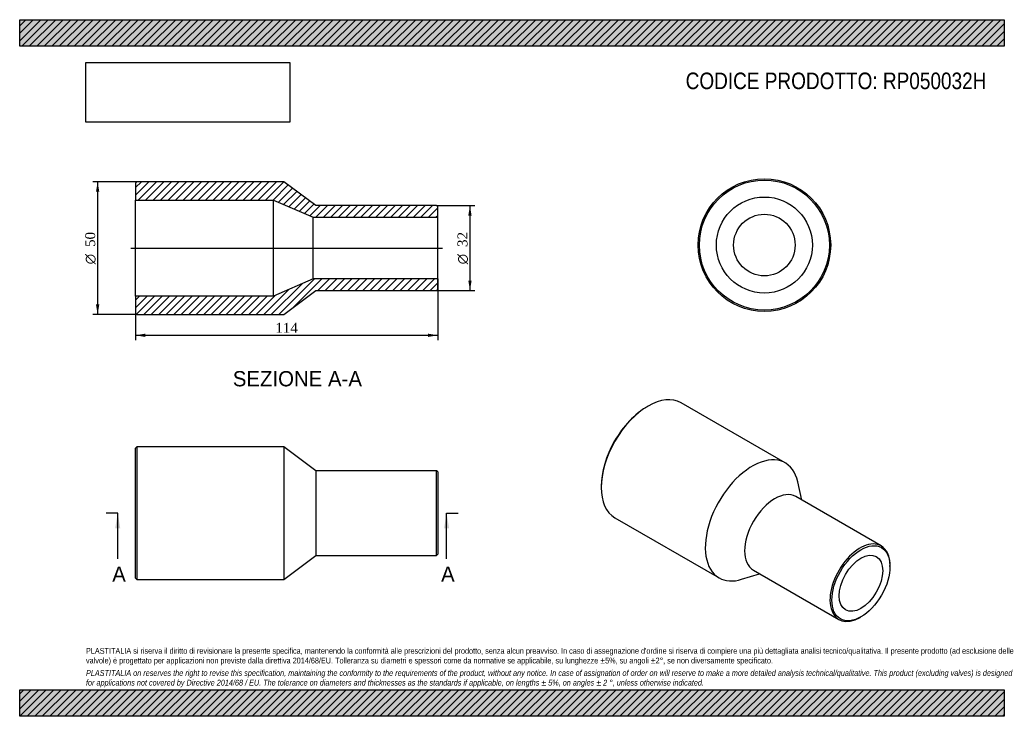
# Model space of a CAD drawing. Header units: millimetres. Extents: x 0 to 371, y 0 to 263.
import ezdxf
from ezdxf.enums import TextEntityAlignment as Align
from ezdxf.lldxf.tags import DXFTag

# ---------------------------------------------------------------- set-up
doc = ezdxf.new("R2010")
doc.units = ezdxf.units.MM
doc.header["$LTSCALE"] = 1.25
for name, color, linetype in [('Default', 7, 'Continuous'), ('DV4_Default', 7, 'Continuous'), ('RP050032H', 7, 'Continuous')]:
    doc.layers.add(name, color=color, linetype=linetype)
doc.styles.add('SEACAD_Solid_Edge_ANSI', font='seans.ttf')
doc.styles.add('SEACAD_Solid_Edge_ANSI1_Symbols', font='semeca1.ttf')
doc.styles.add('SEACAD_Times_New_Roman', font='times.ttf')
tags = doc.linetypes.add('CENTER2', pattern=[28.575, 19.05, -3.175, 3.175, -3.175]).pattern_tags.tags
tags[10:11] = [DXFTag(74, 4), DXFTag(75, 0), DXFTag(340, '0'), DXFTag(46, 0.0), DXFTag(50, 0.0), DXFTag(44, 0.0), DXFTag(45, 0.0)]
tags[8:9] = [DXFTag(74, 4), DXFTag(75, 0), DXFTag(340, '0'), DXFTag(46, 0.0), DXFTag(50, 0.0), DXFTag(44, 0.0), DXFTag(45, 0.0)]
tags[6:7] = [DXFTag(74, 4), DXFTag(75, 0), DXFTag(340, '0'), DXFTag(46, 0.0), DXFTag(50, 0.0), DXFTag(44, 0.0), DXFTag(45, 0.0)]
tags[4:5] = [DXFTag(74, 4), DXFTag(75, 0), DXFTag(340, '0'), DXFTag(46, 0.0), DXFTag(50, 0.0), DXFTag(44, 0.0), DXFTag(45, 0.0)]
doc.dimstyles.new('ANSImm', dxfattribs={"dimtxt": 3.75, "dimasz": 3.75, "dimexe": 1.875, "dimexo": 0, "dimgap": 0.9375, "dimtad": 1, "dimdsep": 46, "dimtxsty": 'SEACAD_Times_New_Roman', "dimblk1": '_SE_FILLED', "dimblk2": '_SE_FILLED', "dimsah": 1, "dimcen": 1.875, "dimazin": 0, "dimtfac": 0.85, "dimtdec": 3, "dimtofl": 0, "dimtmove": 0, "dimatfit": 3, "dimfxl": 1, "dimarcsym": 0})
picture_1 = doc.add_image_def('image1.jpg', size_in_pixel=(4302, 1260))

# ---------------------------------------------------------------- blocks, each defined once
blk = doc.blocks.new('SE')
at = {"layer": 'RP050032H', "color": 7, "linetype": 'Continuous'}
for p, q in [((44.15, 101.56), (43.65, 101.06)), ((43.65, 52.06), (43.65, 101.06)), ((44.15, 101.56), (44.15, 51.56)), ((99.65, 101.56), (44.15, 101.56)), ((99.65, 101.56), (99.65, 51.56)), ((111.65, 92.56), (99.65, 101.56)), ((111.65, 92.56), (111.65, 60.56)), ((157.15, 92.56), (111.65, 92.56)), ((157.15, 60.56), (157.15, 92.56)), ((157.65, 92.06), (157.15, 92.56)), ((157.65, 92.06), (157.65, 61.06)), ((99.65, 51.56), (111.65, 60.56)), ((111.65, 60.56), (157.15, 60.56)), ((157.15, 60.56), (157.65, 61.06)), ((43.65, 52.06), (44.15, 51.56)), ((44.15, 51.56), (99.65, 51.56))]:
    blk.add_line(p, q, dxfattribs=at)
blk = doc.blocks.new('SE1')
at = {"layer": 'RP050032H', "color": 7, "linetype": 'Continuous'}
for p, q in [((236.93, 116.88), (236.58, 116.67)), ((288.68, 95.46), (249.43, 118.12)), ((219.26, 86.67), (219.26, 86.26)), ((294.96, 81.44), (293.4, 88.34)), ((324.84, 64.19), (292.66, 82.77)), ((224.43, 74.82), (263.68, 52.16)), ((328.15, 56.46), (328.15, 56.87)), ((272.21, 51.63), (278.96, 53.73)), ((276.66, 55.05), (308.84, 36.48)), ((316.84, 37.27), (317.19, 37.47))]:
    blk.add_line(p, q, dxfattribs=at)
for centre, major_axis, start_param, end_param in [((236.93, 96.47), (-12.5, -21.65), 3.141593, 6.283185), ((236.58, 96.67), (12.25, 21.22), 0.785398, 2.356195), ((276.18, 73.81), (-12.5, -21.65), 2.582603, 6.283185), ((284.66, 68.91), (-8, -13.86), 3.141593, 6.283185), ((316.84, 50.33), (8, 13.86), 0, 3.926991), ((316.84, 50.33), (8, 13.86), 5.497787, 6.283185), ((276.18, 73.81), (-12.5, -21.65), 0, 0.55899)]:
    blk.add_ellipse(centre, major_axis=major_axis, ratio=0.57735, start_param=start_param, end_param=end_param, dxfattribs=at)
for major_axis in [(-7.75, -13.42), (-5.8, -10.05)]:
    blk.add_ellipse((317.19, 50.13), major_axis=major_axis, ratio=0.57735, dxfattribs=at)
blk = doc.blocks.new('SE2')
at = {"layer": 'RP050032H', "color": 7, "linetype": 'Continuous'}
for radius in [25, 24.5, 18.1, 11.6]:
    blk.add_circle((280.78, 177.58), radius, dxfattribs=at)
blk = doc.blocks.new('SE4')
at = {"color": 7, "linetype": 'Continuous', "style": 'SEACAD_Solid_Edge_ANSI'}
blk.add_text('A', height=5.75, dxfattribs=at).set_placement((34.89, 56.44), align=Align.TOP_LEFT)
blk = doc.blocks.new('SE5')
at = {"color": 7, "linetype": 'Continuous', "style": 'SEACAD_Solid_Edge_ANSI'}
blk.add_text('A', height=5.75, dxfattribs=at).set_placement((158.89, 56.44), align=Align.TOP_LEFT)
blk = doc.blocks.new('SEANNOT_GROUP')
at = {"linetype": 'Continuous'}
blk.add_hatch(color=7, dxfattribs=at).paths.add_polyline_path([(37.92, 70.81), (36.96, 76.56), (36, 70.81)])
at = {"color": 7, "linetype": 'Continuous'}
blk.add_lwpolyline([(36.96, 59.31), (36.96, 76.56)], dxfattribs=at)
blk = doc.blocks.new('SEANNOT_GROUP1')
at = {"linetype": 'Continuous'}
blk.add_hatch(color=7, dxfattribs=at).paths.add_polyline_path([(161.92, 70.81), (160.96, 76.56), (160.01, 70.81)])
at = {"color": 7, "linetype": 'Continuous'}
blk.add_lwpolyline([(160.96, 59.31), (160.96, 76.56)], dxfattribs=at)
blk = doc.blocks.new('SE3')
at = {"layer": 'Default', "color": 7, "linetype": 'CENTER2'}
for p, q in [((36.96, 76.56), (32.65, 76.56)), ((160.96, 76.56), (165.28, 76.56))]:
    blk.add_line(p, q, dxfattribs=at)
at = {"layer": 'Default', "color": 7, "linetype": 'CENTER2', "const_width": 0.0001}
blk.add_lwpolyline([(36.96, 76.56), (160.96, 76.56)], dxfattribs=at)
at = {"layer": 'Default'}
for name in ['SEANNOT_GROUP', 'SEANNOT_GROUP1', 'SE4', 'SE5']:
    blk.add_blockref(name, (0, 0), dxfattribs=at)
blk = doc.blocks.new('SE6')
at = {"layer": 'RP050032H', "linetype": 'Continuous'}
h = blk.add_hatch(dxfattribs=at)
h.set_pattern_fill('LINE', scale=0.62992, angle=45, style=0)
h.paths.add_polyline_path([(111.65, 192.44), (99.65, 201.44), (44.15, 201.44), (43.65, 200.94), (43.65, 194.54), (95.65, 194.54), (110.65, 188.04), (157.65, 188.04), (157.65, 191.94), (157.15, 192.44)])
h = blk.add_hatch(dxfattribs=at)
h.set_pattern_fill('LINE', scale=0.62992, angle=45, style=0)
h.paths.add_polyline_path([(99.65, 151.44), (111.65, 160.44), (157.15, 160.44), (157.65, 160.94), (157.65, 164.84), (110.65, 164.84), (95.65, 158.34), (43.65, 158.34), (43.65, 151.94), (44.15, 151.44)])
at = {"layer": 'DV4_Default', "color": 7, "linetype": 'CENTER2'}
blk.add_line((41.9, 176.44), (159.4, 176.44), dxfattribs=at)
at = {"layer": 'RP050032H', "color": 7, "linetype": 'Continuous'}
for p, q in [((43.65, 200.94), (44.15, 201.44)), ((43.65, 200.94), (43.65, 194.54)), ((99.65, 201.44), (44.15, 201.44)), ((111.65, 192.44), (99.65, 201.44)), ((43.65, 158.34), (43.65, 194.54)), ((43.65, 194.54), (95.65, 194.54)), ((95.65, 158.34), (95.65, 194.54)), ((95.65, 194.54), (110.65, 188.04)), ((157.15, 192.44), (111.65, 192.44)), ((157.15, 192.44), (157.65, 191.94)), ((157.65, 188.04), (157.65, 191.94)), ((110.65, 164.84), (110.65, 188.04)), ((110.65, 188.04), (157.65, 188.04)), ((157.65, 164.84), (157.65, 188.04)), ((110.65, 164.84), (95.65, 158.34)), ((157.65, 164.84), (110.65, 164.84)), ((157.65, 160.94), (157.65, 164.84)), ((99.65, 151.44), (111.65, 160.44)), ((111.65, 160.44), (157.15, 160.44)), ((157.65, 160.94), (157.15, 160.44)), ((95.65, 158.34), (43.65, 158.34)), ((43.65, 158.34), (43.65, 151.94)), ((44.15, 151.44), (43.65, 151.94)), ((44.15, 151.44), (99.65, 151.44))]:
    blk.add_line(p, q, dxfattribs=at)
blk = doc.blocks.new('GDimGGroup')
at = {"layer": 'Default', "linetype": 'Continuous'}
for points in [[(170.4, 188.69), (169.77, 192.44), (169.15, 188.69)], [(170.4, 164.19), (169.15, 164.19), (169.77, 160.44)]]:
    blk.add_hatch(color=7, dxfattribs=at).paths.add_polyline_path(points)
at = {"layer": 'Default', "color": 7, "linetype": 'Continuous'}
for p, q in [((157.15, 192.44), (171.65, 192.44)), ((169.77, 192.44), (169.77, 160.44)), ((157.15, 160.44), (171.65, 160.44))]:
    blk.add_line(p, q, dxfattribs=at)
for s, style, p in [('32', 'SEACAD_Times_New_Roman', (165.08, 176.86)), ('O', 'SEACAD_Solid_Edge_ANSI1_Symbols', (165.08, 170.33))]:
    blk.add_text(s, height=3.75, rotation=90, dxfattribs=dict(at, style=style)).set_placement(p, align=Align.TOP_LEFT)
blk = doc.blocks.new('DMBLK109')
at = {"layer": 'Default', "linetype": 'Continuous'}
for points in [[(47.4, 142.95), (47.4, 144.2), (43.65, 143.57)], [(153.9, 142.95), (157.65, 143.57), (153.9, 144.2)]]:
    blk.add_hatch(color=7, dxfattribs=at).paths.add_polyline_path(points)
at = {"layer": 'Default', "color": 7, "linetype": 'Continuous'}
for p, q in [((157.65, 164.84), (157.65, 141.7)), ((43.65, 158.34), (43.65, 141.7)), ((43.65, 143.57), (157.65, 143.57))]:
    blk.add_line(p, q, dxfattribs=at)
at = {"layer": 'Default', "color": 7, "linetype": 'Continuous', "style": 'SEACAD_Times_New_Roman'}
blk.add_text('114', height=3.75, dxfattribs=at).set_placement((96.38, 148.26), align=Align.TOP_LEFT)
blk = doc.blocks.new('_SE_FILLED')
at = {"color": 0}
blk.add_line((0, 0), (-1, 0), dxfattribs=at)
blk.add_solid([(0, 0), (-1, -0.1665), (-1, 0.1665), (0, 0)], dxfattribs=at)
blk = doc.blocks.new('GDimGGroup1')
at = {"layer": 'Default', "linetype": 'Continuous'}
for points in [[(28.77, 197.69), (30.02, 197.69), (29.39, 201.44)], [(28.77, 155.19), (29.39, 151.44), (30.02, 155.19)]]:
    blk.add_hatch(color=7, dxfattribs=at).paths.add_polyline_path(points)
at = {"layer": 'Default', "color": 7, "linetype": 'Continuous'}
for p, q in [((44.15, 201.44), (27.52, 201.44)), ((29.39, 201.44), (29.39, 151.44)), ((44.15, 151.44), (27.52, 151.44))]:
    blk.add_line(p, q, dxfattribs=at)
for s, style, p in [('50', 'SEACAD_Times_New_Roman', (24.7, 176.86)), ('O', 'SEACAD_Solid_Edge_ANSI1_Symbols', (24.7, 170.33))]:
    blk.add_text(s, height=3.75, rotation=90, dxfattribs=dict(at, style=style)).set_placement(p, align=Align.TOP_LEFT)

msp = doc.modelspace()

# ---------------------------------------------------------------- hatches: boundary and pattern name
at = {"layer": 'Default', "linetype": 'Continuous'}
h = msp.add_hatch(dxfattribs=at)
h.set_pattern_fill('LINE', scale=0.62992, angle=45, style=0)
h.paths.add_polyline_path([(371.25, 252.5), (371.25, 262.5), (0, 262.5), (0, 252.5)])
for points in [[(371.25, 252.5), (371.25, 262.5), (0, 262.5), (0, 252.5)], [(371.25, 0), (371.25, 10), (0, 10), (0, 0)]]:
    msp.add_hatch(color=7, dxfattribs=at).paths.add_polyline_path(points)
h = msp.add_hatch(dxfattribs=at)
h.set_pattern_fill('LINE', scale=0.62992, angle=45, style=0)
h.paths.add_polyline_path([(371.25, 0), (371.25, 10), (0, 10), (0, 0)])

# ---------------------------------------------------------------- linework, layer by layer
at = {"layer": 'Default', "color": 7, "linetype": 'Continuous'}
for p, q in [((0, 262.5), (371.25, 262.5)), ((0, 252.5), (0, 262.5)), ((371.25, 262.5), (371.25, 252.5)), ((371.25, 252.5), (0, 252.5)), ((0, 10), (371.25, 10)), ((0, 0), (0, 10)), ((371.25, 10), (371.25, 0)), ((371.25, 0), (0, 0))]:
    msp.add_line(p, q, dxfattribs=at)

# ---------------------------------------------------------------- block references
at = {"layer": 'Default'}
for name in ['GDimGGroup1', 'SE6', 'SE2', 'GDimGGroup', 'SE1', 'SE', 'SE3']:
    msp.add_blockref(name, (0, 0), dxfattribs=at)

# ---------------------------------------------------------------- texts
at = {"layer": 'Default', "color": 7, "linetype": 'Continuous', "style": 'SEACAD_Solid_Edge_ANSI'}
msp.add_text('SEZIONE A-A', height=5.75, dxfattribs=at).set_placement((80.353, 130.089), align=Align.TOP_LEFT)
at = {"layer": 'Default', "attachment_point": 1}
for s, insert, char_height, width in [('{\\fArial Narrow|b0||i0||c0|p34;\\C7;\\H6.25;\\W1.;CODICE PRODOTTO: RP050032H}', (251.111, 242.58), 6.25, 113.76848), ("{\\fArial Narrow|b0||i0||c0|p34;\\C7;\\H2.1875;\\W1.;PLASTITALIA si riserva il diritto di revisionare la presente specifica, mantenendo la conformità alle prescrizioni del prodotto, senza alcun preavviso. In caso di assegnazione d'ordine si riserva di compiere una più dettagliata analisi tecnico/qualitativa. Il presente prodotto (ad esclusione delle \\P}{\\fArial Narrow|b0||i0||c0|p34;\\C7;\\H2.1875;\\W1.;valvole) è progettato per applicazioni non previste dalla direttiva 2014/68/EU. Tolleranza su diametri e spessori come da normative se applicabile, su lunghezze ±5%, su angoli ±2°, se non diversamente specificato.\\P}{\\fArial Narrow|b0||i0||c0|p34;\\C7;\\H0.625;\\W1.;   \\P}{\\fArial Narrow|b0||i1||c0|p34;\\C7;\\H2.1875;\\W1.;PLASTITALIA on reserves the right to revise this specification, maintaining the conformity to the requirements of the product, without any notice. In case of assignation of order on will reserve to make a more detailed analysis technical/qualitative. This product (excluding valves) is designed \\P}{\\fArial Narrow|b0||i1||c0|p34;\\C7;\\H2.1875;\\W1.;for applications not covered by Directive 2014/68 / EU. The tolerance on diameters and thicknesses as the standards if applicable, on lengths ± 5%, on angles ± 2 °, unless otherwise indicated.\\P}", (25, 25.753), 2.1875, 321.25)]:
    msp.add_mtext(s, dxfattribs=dict(at, insert=insert, char_height=char_height, width=width))

# ---------------------------------------------------------------- dimensions: what is measured, and where the dimension line sits
at = {"layer": 'Default', "color": 7, "linetype": 'Continuous'}
dim = msp.add_linear_dim(base=(157.649, 143.573), p1=(43.649, 158.341), p2=(157.649, 164.841), text='\\A1;<>', dimstyle='ANSImm', dxfattribs=at)
dim.commit()
dim.dimension.update_dxf_attribs({"geometry": 'DMBLK109', "text_midpoint": (100.649, 143.573), "dimtype": 160})

# ---------------------------------------------------------------- pictures from other files: only their frames are drawn
image = msp.add_image(picture_1, insert=(25, 223.879), size_in_units=(76.821, 22.5))
image.dxf.flags = 7

doc.saveas('drawing.dxf')
